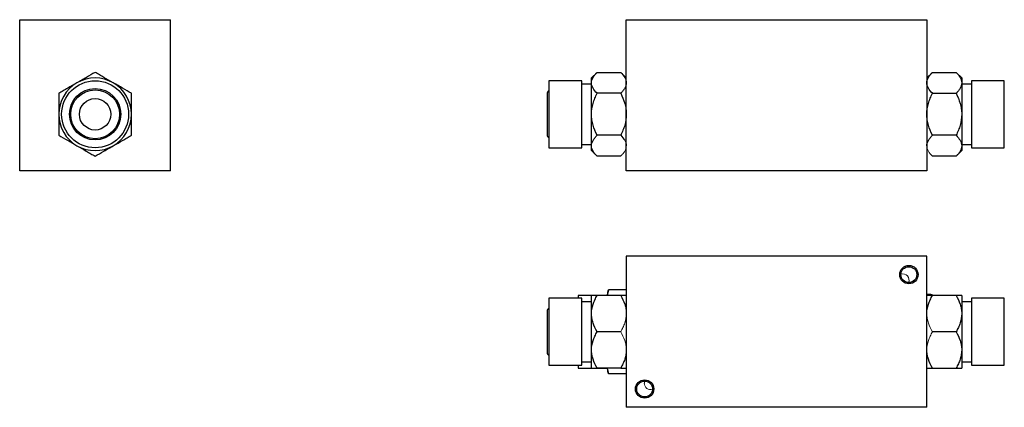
# Model space of a CAD drawing. Header units: inches. Extents: x 3.1 to 13.3, y 0.5 to 10.3.
# Tile 1 of 4: x 3.1 to 9.5, y 0.5 to 3. Entities that reach past the tile are written whole.
import ezdxf

# ---------------------------------------------------------------- set-up
doc = ezdxf.new("R2010")
doc.units = ezdxf.units.IN
doc.header["$MEASUREMENT"] = 0

msp = doc.modelspace()

# ---------------------------------------------------------------- linework, layer by layer
at = {"color": 7, "linetype": 'Continuous', "lineweight": 25}
for p, q in [((3.1346, 3.0022), (4.109, 3.0022)), ((3.1346, 2.0278), (3.1346, 3.0022)), ((4.109, 2.0278), (4.109, 3.0022)), ((7.0522, 2.0278), (7.0522, 3.0022)), ((7.0522, 3.0022), (8.9932, 3.0022)), ((8.9932, 3.0022), (8.9932, 2.0278)), ((6.7647, 2.6082), (6.5522, 2.6082)), ((6.5522, 2.6082), (6.5522, 2.1758)), ((6.7647, 2.1758), (6.7647, 2.6082)), ((6.8635, 2.6626), (6.8272, 2.6264)), ((6.8272, 2.595), (6.8272, 2.6264)), ((6.8635, 2.6626), (7.016, 2.6626)), ((7.0522, 2.6264), (7.016, 2.6626)), ((9.0294, 2.6626), (8.9932, 2.6264)), ((9.0294, 2.6626), (9.1819, 2.6626)), ((9.2182, 2.6264), (9.1819, 2.6626)), ((9.2182, 2.6264), (9.2182, 2.595)), ((9.4932, 2.6082), (9.2807, 2.6082)), ((9.2807, 2.6082), (9.2807, 2.2839)), ((9.4932, 2.2839), (9.4932, 2.6082)), ((6.8272, 2.5863), (6.7647, 2.5863)), ((6.8272, 2.392), (6.8272, 2.595)), ((9.2182, 2.595), (9.2182, 2.392)), ((9.2807, 2.5863), (9.2182, 2.5863)), ((6.5412, 2.5238), (6.5412, 2.2603)), ((7.016, 2.5273), (6.8635, 2.5273)), ((9.0294, 2.5273), (9.1819, 2.5273)), ((6.8272, 2.189), (6.8272, 2.392)), ((9.2182, 2.392), (9.2182, 2.189)), ((7.016, 2.2567), (6.8635, 2.2567)), ((9.1819, 2.2567), (9.0294, 2.2567)), ((9.2807, 2.2839), (9.2807, 2.1758)), ((9.4932, 2.1758), (9.4932, 2.2839)), ((6.5522, 2.1758), (6.7647, 2.1758)), ((6.7647, 2.1978), (6.8272, 2.1978)), ((6.8272, 2.1576), (6.8272, 2.189)), ((9.2182, 2.1978), (9.2807, 2.1978)), ((9.2182, 2.189), (9.2182, 2.1576)), ((9.2807, 2.1758), (9.4932, 2.1758)), ((6.8272, 2.1576), (6.8635, 2.1214)), ((7.016, 2.1214), (6.8635, 2.1214)), ((9.1819, 2.1214), (9.0294, 2.1214)), ((9.1819, 2.1214), (9.2182, 2.1576)), ((4.109, 2.0278), (3.1346, 2.0278)), ((8.9932, 2.0278), (7.0522, 2.0278)), ((7.0522, 1.4757), (7.0522, 0.5013)), ((8.9932, 1.4757), (7.0522, 1.4757)), ((8.9932, 0.5013), (8.9932, 1.4757)), ((6.8256, 1.2235), (6.7402, 1.2235)), ((6.7402, 1.2235), (6.7402, 1.2047)), ((6.8272, 1.1057), (6.8272, 1.2229)), ((6.9277, 1.2235), (6.8418, 1.2235)), ((7.016, 1.2229), (6.8635, 1.2229)), ((6.9374, 1.2599), (6.9277, 1.2237)), ((7.0522, 1.2599), (6.9374, 1.2599)), ((9.0195, 1.2294), (8.9932, 1.2294)), ((9.1819, 1.2229), (9.0294, 1.2229)), ((9.2182, 1.2229), (9.2182, 1.1057)), ((6.7647, 1.2047), (6.5522, 1.2047)), ((6.5522, 1.2047), (6.5522, 0.7723)), ((6.7647, 0.7723), (6.7647, 1.2047)), ((6.8272, 1.1827), (6.7647, 1.1827)), ((9.2807, 1.1827), (9.2182, 1.1827)), ((9.4932, 1.2047), (9.2807, 1.2047)), ((9.2807, 1.2047), (9.2807, 1.1757)), ((9.2807, 1.1757), (9.2807, 0.7723)), ((9.4932, 1.1757), (9.4932, 1.2047)), ((9.4932, 0.7723), (9.4932, 1.1757)), ((6.5412, 1.1202), (6.5412, 0.8567)), ((6.8272, 0.8713), (6.8272, 1.1057)), ((9.2182, 1.1057), (9.2182, 0.8713)), ((7.016, 0.9885), (6.8635, 0.9885)), ((9.1819, 0.9885), (9.0294, 0.9885)), ((6.8272, 0.7541), (6.8272, 0.8713)), ((9.2182, 0.8713), (9.2182, 0.7541)), ((6.5522, 0.7723), (6.7647, 0.7723)), ((6.7402, 0.7723), (6.7402, 0.7535)), ((6.7647, 0.7942), (6.8272, 0.7942)), ((9.2182, 0.7942), (9.2807, 0.7942)), ((9.2807, 0.7723), (9.4932, 0.7723)), ((6.7402, 0.7535), (6.8256, 0.7535)), ((7.016, 0.7541), (6.8635, 0.7541)), ((6.8651, 0.7535), (6.9277, 0.7535)), ((6.9277, 0.7533), (6.9374, 0.7171)), ((7.0522, 0.7171), (6.9374, 0.7171)), ((9.0294, 0.7541), (9.1819, 0.7541)), ((8.9932, 0.5013), (7.0522, 0.5013))]:
    msp.add_line(p, q, dxfattribs=at)
at = {"color": 144, "linetype": 'Continuous', "lineweight": 18}
for p, q in [((6.9277, 1.2229), (6.9277, 1.2237)), ((6.9277, 0.7533), (6.9277, 0.7541))]:
    msp.add_line(p, q, dxfattribs=at)
at = {"color": 8, "linetype": 'Continuous', "lineweight": 25}
msp.add_line((9.0195, 1.2239), (9.0195, 1.2294), dxfattribs=at)
at = {"color": 144, "linetype": 'Continuous', "lineweight": 18, "flags": 128}
msp.add_lwpolyline([(7.1717, 0.6705), (7.1702, 0.6664), (7.1685, 0.6548)], dxfattribs=at)
at = {"color": 7, "linetype": 'Continuous', "lineweight": 25}
for centre, radius in [((3.6218, 2.392), 0.2162), ((3.6218, 2.392), 0.1657), ((3.6218, 2.392), 0.1575), ((3.6218, 2.392), 0.1015), ((8.877, 1.3576), 0.0591), ((8.877, 1.3576), 0.0511), ((7.1703, 0.6194), 0.0591), ((7.1703, 0.6194), 0.0511)]:
    msp.add_circle(centre, radius, dxfattribs=at)
for centre, radius, start, end in [((3.6218, 2.392), 0.2344, 60, 120), ((3.6218, 2.392), 0.2344, 120, 180), ((3.6218, 2.392), 0.2344, 0, 60), ((6.567, 2.5238), 0.0257, 124.9468, 180), ((3.6218, 2.392), 0.2344, 180, 240), ((3.6218, 2.392), 0.2344, 300, 0), ((6.567, 2.2603), 0.0257, 180, 235.0532), ((3.6218, 2.392), 0.2344, 240, 300), ((9.0195, 1.2144), 0.015, 34.51811, 90), ((6.567, 1.1202), 0.0257, 124.9468, 180), ((6.567, 0.8567), 0.0257, 180, 235.0532)]:
    msp.add_arc(centre, radius, start, end, dxfattribs=at)
at = {"color": 144, "linetype": 'Continuous', "lineweight": 18}
for centre, start, end in [((8.8387, 1.3222), 336.63977, 108.77901), ((7.2077, 0.6548), 180, 290.31924)]:
    msp.add_arc(centre, 0.0393, start, end, dxfattribs=at)
at = {"color": 7, "linetype": 'Continuous', "lineweight": 25}
for points, knots in [([(3.6218, 2.6626), (3.6034, 2.652), (3.5846, 2.6412), (3.5555, 2.6243), (3.5456, 2.6186), (3.5253, 2.607), (3.515, 2.601), (3.5046, 2.595)], [0, 0, 0, 0, 0.5, 0.5, 0.75, 0.75, 1, 1, 1, 1]), ([(3.739, 2.595), (3.7184, 2.6069), (3.6984, 2.6184), (3.669, 2.6354), (3.6592, 2.641), (3.6403, 2.652), (3.631, 2.6573), (3.6218, 2.6626)], [0, 0, 0, 0, 0.5, 0.5, 0.75, 0.75, 1, 1, 1, 1]), ([(6.8272, 2.595), (6.8272, 2.6069), (6.8309, 2.6184), (6.8406, 2.6354), (6.8445, 2.641), (6.8533, 2.652), (6.8582, 2.6573), (6.8635, 2.6626)], [0, 0, 0, 0, 0.5, 0.5, 0.75, 0.75, 1, 1, 1, 1]), ([(7.016, 2.6626), (7.0266, 2.652), (7.0356, 2.6412), (7.0452, 2.6243), (7.0478, 2.6186), (7.0513, 2.607), (7.0522, 2.601), (7.0522, 2.595)], [0, 0, 0, 0, 0.5, 0.5, 0.75, 0.75, 1, 1, 1, 1]), ([(8.9932, 2.595), (8.9932, 2.6069), (8.9968, 2.6184), (9.0065, 2.6354), (9.0104, 2.641), (9.0192, 2.652), (9.0241, 2.6573), (9.0294, 2.6626)], [0, 0, 0, 0, 0.5, 0.5, 0.75, 0.75, 1, 1, 1, 1]), ([(9.1819, 2.6626), (9.1925, 2.652), (9.2015, 2.6412), (9.2112, 2.6243), (9.2137, 2.6186), (9.2172, 2.607), (9.2182, 2.601), (9.2182, 2.595)], [0, 0, 0, 0, 0.5, 0.5, 0.75, 0.75, 1, 1, 1, 1]), ([(3.5046, 2.595), (3.484, 2.5831), (3.464, 2.5715), (3.4346, 2.5546), (3.4249, 2.549), (3.4059, 2.538), (3.3966, 2.5326), (3.3874, 2.5273)], [0, 0, 0, 0, 0.5, 0.5, 0.75, 0.75, 1, 1, 1, 1]), ([(3.8562, 2.5273), (3.8378, 2.5379), (3.819, 2.5488), (3.7898, 2.5656), (3.7799, 2.5713), (3.7597, 2.583), (3.7493, 2.589), (3.739, 2.595)], [0, 0, 0, 0, 0.5, 0.5, 0.75, 0.75, 1, 1, 1, 1]), ([(6.8635, 2.5273), (6.8529, 2.5379), (6.8439, 2.5488), (6.8342, 2.5656), (6.8317, 2.5713), (6.8282, 2.583), (6.8272, 2.589), (6.8272, 2.595)], [0, 0, 0, 0, 0.5, 0.5, 0.75, 0.75, 1, 1, 1, 1]), ([(7.0522, 2.595), (7.0522, 2.5831), (7.0486, 2.5715), (7.0389, 2.5546), (7.035, 2.549), (7.0262, 2.538), (7.0213, 2.5326), (7.016, 2.5273)], [0, 0, 0, 0, 0.5, 0.5, 0.75, 0.75, 1, 1, 1, 1]), ([(9.0294, 2.5273), (9.0188, 2.5379), (9.0098, 2.5488), (9.0002, 2.5656), (8.9976, 2.5713), (8.9941, 2.583), (8.9932, 2.589), (8.9932, 2.595)], [0, 0, 0, 0, 0.5, 0.5, 0.75, 0.75, 1, 1, 1, 1]), ([(9.2182, 2.595), (9.2182, 2.5831), (9.2145, 2.5715), (9.2049, 2.5546), (9.2009, 2.549), (9.1921, 2.538), (9.1872, 2.5326), (9.1819, 2.5273)], [0, 0, 0, 0, 0.5, 0.5, 0.75, 0.75, 1, 1, 1, 1]), ([(3.3874, 2.5273), (3.3874, 2.5061), (3.3874, 2.4844), (3.3874, 2.4507), (3.3874, 2.4393), (3.3874, 2.416), (3.3874, 2.404), (3.3874, 2.392)], [0, 0, 0, 0, 0.5, 0.5, 0.75, 0.75, 1, 1, 1, 1]), ([(3.8562, 2.392), (3.8562, 2.4158), (3.8562, 2.4389), (3.8562, 2.4729), (3.8562, 2.4841), (3.8562, 2.506), (3.8562, 2.5167), (3.8562, 2.5273)], [0, 0, 0, 0, 0.5, 0.5, 0.75, 0.75, 1, 1, 1, 1]), ([(6.8272, 2.392), (6.8272, 2.4158), (6.8309, 2.4389), (6.8406, 2.4729), (6.8445, 2.4841), (6.8533, 2.506), (6.8582, 2.5167), (6.8635, 2.5273)], [0, 0, 0, 0, 0.5, 0.5, 0.75, 0.75, 1, 1, 1, 1]), ([(7.016, 2.5273), (7.0266, 2.5061), (7.0356, 2.4844), (7.0452, 2.4507), (7.0478, 2.4393), (7.0513, 2.416), (7.0522, 2.404), (7.0522, 2.392)], [0, 0, 0, 0, 0.5, 0.5, 0.75, 0.75, 1, 1, 1, 1]), ([(8.9932, 2.392), (8.9932, 2.4158), (8.9968, 2.4389), (9.0065, 2.4729), (9.0104, 2.4841), (9.0192, 2.506), (9.0241, 2.5167), (9.0294, 2.5273)], [0, 0, 0, 0, 0.5, 0.5, 0.75, 0.75, 1, 1, 1, 1]), ([(9.1819, 2.5273), (9.1925, 2.5061), (9.2015, 2.4844), (9.2112, 2.4507), (9.2137, 2.4393), (9.2172, 2.416), (9.2182, 2.404), (9.2182, 2.392)], [0, 0, 0, 0, 0.5, 0.5, 0.75, 0.75, 1, 1, 1, 1]), ([(3.3874, 2.392), (3.3874, 2.3682), (3.3874, 2.3451), (3.3874, 2.3112), (3.3874, 2.2999), (3.3874, 2.278), (3.3874, 2.2673), (3.3874, 2.2567)], [0, 0, 0, 0, 0.5, 0.5, 0.75, 0.75, 1, 1, 1, 1]), ([(3.8562, 2.2567), (3.8562, 2.2779), (3.8562, 2.2996), (3.8562, 2.3333), (3.8562, 2.3447), (3.8562, 2.3681), (3.8562, 2.38), (3.8562, 2.392)], [0, 0, 0, 0, 0.5, 0.5, 0.75, 0.75, 1, 1, 1, 1]), ([(6.8635, 2.2567), (6.8529, 2.2779), (6.8439, 2.2996), (6.8342, 2.3333), (6.8317, 2.3447), (6.8282, 2.3681), (6.8272, 2.38), (6.8272, 2.392)], [0, 0, 0, 0, 0.5, 0.5, 0.75, 0.75, 1, 1, 1, 1]), ([(7.0522, 2.392), (7.0522, 2.3682), (7.0486, 2.3451), (7.0389, 2.3112), (7.035, 2.2999), (7.0262, 2.278), (7.0213, 2.2673), (7.016, 2.2567)], [0, 0, 0, 0, 0.5, 0.5, 0.75, 0.75, 1, 1, 1, 1]), ([(9.0294, 2.2567), (9.0188, 2.2779), (9.0098, 2.2996), (9.0002, 2.3333), (8.9976, 2.3447), (8.9941, 2.3681), (8.9932, 2.38), (8.9932, 2.392)], [0, 0, 0, 0, 0.5, 0.5, 0.75, 0.75, 1, 1, 1, 1]), ([(9.2182, 2.392), (9.2182, 2.3682), (9.2145, 2.3451), (9.2049, 2.3112), (9.2009, 2.2999), (9.1921, 2.278), (9.1872, 2.2673), (9.1819, 2.2567)], [0, 0, 0, 0, 0.5, 0.5, 0.75, 0.75, 1, 1, 1, 1]), ([(3.3874, 2.2567), (3.4058, 2.2461), (3.4246, 2.2352), (3.4537, 2.2184), (3.4636, 2.2127), (3.4839, 2.201), (3.4942, 2.195), (3.5046, 2.189)], [0, 0, 0, 0, 0.5, 0.5, 0.75, 0.75, 1, 1, 1, 1]), ([(3.739, 2.189), (3.7596, 2.2009), (3.7796, 2.2125), (3.809, 2.2295), (3.8187, 2.2351), (3.8377, 2.246), (3.847, 2.2514), (3.8562, 2.2567)], [0, 0, 0, 0, 0.5, 0.5, 0.75, 0.75, 1, 1, 1, 1]), ([(6.8272, 2.189), (6.8272, 2.2009), (6.8309, 2.2125), (6.8406, 2.2295), (6.8445, 2.2351), (6.8533, 2.246), (6.8582, 2.2514), (6.8635, 2.2567)], [0, 0, 0, 0, 0.5, 0.5, 0.75, 0.75, 1, 1, 1, 1]), ([(7.016, 2.2567), (7.0266, 2.2461), (7.0356, 2.2352), (7.0452, 2.2184), (7.0478, 2.2127), (7.0513, 2.201), (7.0522, 2.195), (7.0522, 2.189)], [0, 0, 0, 0, 0.5, 0.5, 0.75, 0.75, 1, 1, 1, 1]), ([(8.9932, 2.189), (8.9932, 2.2009), (8.9968, 2.2125), (9.0065, 2.2295), (9.0104, 2.2351), (9.0192, 2.246), (9.0241, 2.2514), (9.0294, 2.2567)], [0, 0, 0, 0, 0.5, 0.5, 0.75, 0.75, 1, 1, 1, 1]), ([(9.1819, 2.2567), (9.1925, 2.2461), (9.2015, 2.2352), (9.2112, 2.2184), (9.2137, 2.2127), (9.2172, 2.201), (9.2182, 2.195), (9.2182, 2.189)], [0, 0, 0, 0, 0.5, 0.5, 0.75, 0.75, 1, 1, 1, 1]), ([(3.5046, 2.189), (3.5252, 2.1772), (3.5452, 2.1656), (3.5746, 2.1486), (3.5843, 2.143), (3.6033, 2.132), (3.6126, 2.1267), (3.6218, 2.1214)], [0, 0, 0, 0, 0.5, 0.5, 0.75, 0.75, 1, 1, 1, 1]), ([(3.6218, 2.1214), (3.6402, 2.132), (3.6589, 2.1428), (3.6881, 2.1597), (3.698, 2.1654), (3.7182, 2.1771), (3.7286, 2.183), (3.739, 2.189)], [0, 0, 0, 0, 0.5, 0.5, 0.75, 0.75, 1, 1, 1, 1]), ([(6.8635, 2.1214), (6.8529, 2.132), (6.8439, 2.1428), (6.8342, 2.1597), (6.8317, 2.1654), (6.8282, 2.1771), (6.8272, 2.183), (6.8272, 2.189)], [0, 0, 0, 0, 0.5, 0.5, 0.75, 0.75, 1, 1, 1, 1]), ([(9.2182, 2.189), (9.2182, 2.1772), (9.2145, 2.1656), (9.2049, 2.1486), (9.2009, 2.143), (9.1921, 2.132), (9.1872, 2.1267), (9.1819, 2.1214)], [0, 0, 0, 0, 0.5, 0.5, 0.75, 0.75, 1, 1, 1, 1]), ([(6.8272, 1.1057), (6.8272, 1.1263), (6.8309, 1.1463), (6.8406, 1.1757), (6.8445, 1.1854), (6.8533, 1.2044), (6.8582, 1.2137), (6.8635, 1.2229)], [0, 0, 0, 0, 0.5, 0.5, 0.75, 0.75, 1, 1, 1, 1]), ([(6.8635, 1.2229), (6.8529, 1.2229), (6.8439, 1.2229), (6.8342, 1.2229), (6.8317, 1.2229), (6.8282, 1.2229), (6.8272, 1.2229), (6.8272, 1.2229)], [0, 0, 0, 0, 0.5, 0.5, 0.75, 0.75, 1, 1, 1, 1]), ([(6.9301, 1.2229), (6.9303, 1.2247), (6.9313, 1.237), (6.9346, 1.2493), (6.9374, 1.2599)], [0, 0, 0, 0, 0.144553, 1, 1, 1, 1]), ([(7.016, 1.2229), (7.0266, 1.2045), (7.0356, 1.1857), (7.0452, 1.1565), (7.0478, 1.1466), (7.0513, 1.1264), (7.0522, 1.1161), (7.0522, 1.1057)], [0, 0, 0, 0, 0.5, 0.5, 0.75, 0.75, 1, 1, 1, 1]), ([(7.0522, 1.2229), (7.0522, 1.2229), (7.0486, 1.2229), (7.0389, 1.2229), (7.035, 1.2229), (7.0262, 1.2229), (7.0213, 1.2229), (7.016, 1.2229)], [0, 0, 0, 0, 0.5, 0.5, 0.75, 0.75, 1, 1, 1, 1]), ([(8.9932, 1.1057), (8.9932, 1.1263), (8.9968, 1.1463), (9.0065, 1.1757), (9.0104, 1.1854), (9.0192, 1.2044), (9.0241, 1.2137), (9.0294, 1.2229)], [0, 0, 0, 0, 0.5, 0.5, 0.75, 0.75, 1, 1, 1, 1]), ([(9.0294, 1.2229), (9.0188, 1.2229), (9.0098, 1.2229), (9.0002, 1.2229), (8.9976, 1.2229), (8.9941, 1.2229), (8.9932, 1.2229), (8.9932, 1.2229)], [0, 0, 0, 0, 0.5, 0.5, 0.75, 0.75, 1, 1, 1, 1]), ([(9.1819, 1.2229), (9.1925, 1.2045), (9.2015, 1.1857), (9.2112, 1.1565), (9.2137, 1.1466), (9.2172, 1.1264), (9.2182, 1.1161), (9.2182, 1.1057)], [0, 0, 0, 0, 0.5, 0.5, 0.75, 0.75, 1, 1, 1, 1]), ([(9.2182, 1.2229), (9.2182, 1.2229), (9.2145, 1.2229), (9.2049, 1.2229), (9.2009, 1.2229), (9.1921, 1.2229), (9.1872, 1.2229), (9.1819, 1.2229)], [0, 0, 0, 0, 0.5, 0.5, 0.75, 0.75, 1, 1, 1, 1]), ([(6.8635, 0.9885), (6.8529, 1.0069), (6.8439, 1.0256), (6.8342, 1.0548), (6.8317, 1.0647), (6.8282, 1.0849), (6.8272, 1.0953), (6.8272, 1.1057)], [0, 0, 0, 0, 0.5, 0.5, 0.75, 0.75, 1, 1, 1, 1]), ([(9.2182, 1.1057), (9.2182, 1.0851), (9.2145, 1.0651), (9.2049, 1.0357), (9.2009, 1.026), (9.1921, 1.007), (9.1872, 0.9977), (9.1819, 0.9885)], [0, 0, 0, 0, 0.5, 0.5, 0.75, 0.75, 1, 1, 1, 1]), ([(6.8272, 0.8713), (6.8272, 0.8919), (6.8309, 0.9119), (6.8406, 0.9413), (6.8445, 0.951), (6.8533, 0.97), (6.8582, 0.9793), (6.8635, 0.9885)], [0, 0, 0, 0, 0.5, 0.5, 0.75, 0.75, 1, 1, 1, 1]), ([(9.1819, 0.9885), (9.1925, 0.9701), (9.2015, 0.9514), (9.2112, 0.9222), (9.2137, 0.9123), (9.2172, 0.8921), (9.2182, 0.8817), (9.2182, 0.8713)], [0, 0, 0, 0, 0.5, 0.5, 0.75, 0.75, 1, 1, 1, 1]), ([(6.8635, 0.7541), (6.8529, 0.7725), (6.8439, 0.7913), (6.8342, 0.8205), (6.8317, 0.8304), (6.8282, 0.8506), (6.8272, 0.8609), (6.8272, 0.8713)], [0, 0, 0, 0, 0.5, 0.5, 0.75, 0.75, 1, 1, 1, 1]), ([(7.0522, 0.8713), (7.0522, 0.8507), (7.0486, 0.8307), (7.0389, 0.8013), (7.035, 0.7916), (7.0262, 0.7726), (7.0213, 0.7633), (7.016, 0.7541)], [0, 0, 0, 0, 0.5, 0.5, 0.75, 0.75, 1, 1, 1, 1]), ([(9.0294, 0.7541), (9.0188, 0.7725), (9.0098, 0.7913), (9.0002, 0.8205), (8.9976, 0.8304), (8.9941, 0.8506), (8.9932, 0.8609), (8.9932, 0.8713)], [0, 0, 0, 0, 0.5, 0.5, 0.75, 0.75, 1, 1, 1, 1]), ([(9.2182, 0.8713), (9.2182, 0.8507), (9.2145, 0.8307), (9.2049, 0.8013), (9.2009, 0.7916), (9.1921, 0.7726), (9.1872, 0.7633), (9.1819, 0.7541)], [0, 0, 0, 0, 0.5, 0.5, 0.75, 0.75, 1, 1, 1, 1]), ([(6.8272, 0.7541), (6.8272, 0.7541), (6.8309, 0.7541), (6.8406, 0.7541), (6.8445, 0.7541), (6.8533, 0.7541), (6.8582, 0.7541), (6.8635, 0.7541)], [0, 0, 0, 0, 0.5, 0.5, 0.75, 0.75, 1, 1, 1, 1]), ([(6.9374, 0.7171), (6.9346, 0.7276), (6.9313, 0.7399), (6.9303, 0.7523), (6.9301, 0.7541)], [0, 0, 0, 0, 0.852204, 1, 1, 1, 1]), ([(7.016, 0.7541), (7.0266, 0.7541), (7.0356, 0.7541), (7.0452, 0.7541), (7.0478, 0.7541), (7.0513, 0.7541), (7.0522, 0.7541), (7.0522, 0.7541)], [0, 0, 0, 0, 0.5, 0.5, 0.75, 0.75, 1, 1, 1, 1]), ([(8.9932, 0.7541), (8.9932, 0.7541), (8.9968, 0.7541), (9.0065, 0.7541), (9.0104, 0.7541), (9.0192, 0.7541), (9.0241, 0.7541), (9.0294, 0.7541)], [0, 0, 0, 0, 0.5, 0.5, 0.75, 0.75, 1, 1, 1, 1]), ([(9.1819, 0.7541), (9.1925, 0.7541), (9.2015, 0.7541), (9.2112, 0.7541), (9.2137, 0.7541), (9.2172, 0.7541), (9.2182, 0.7541), (9.2182, 0.7541)], [0, 0, 0, 0, 0.5, 0.5, 0.75, 0.75, 1, 1, 1, 1])]:
    msp.add_open_spline(points, degree=3, knots=knots, dxfattribs=at)
at = {"color": 144, "linetype": 'Continuous', "lineweight": 18}
for points in [[(7.0522, 2.189), (7.0522, 2.1772), (7.0486, 2.1656), (7.0389, 2.1486), (7.035, 2.143), (7.0262, 2.132), (7.0213, 2.1267), (7.016, 2.1214)], [(9.0294, 2.1214), (9.0188, 2.132), (9.0098, 2.1428), (9.0002, 2.1597), (8.9976, 2.1654), (8.9941, 2.1771), (8.9932, 2.183), (8.9932, 2.189)], [(7.0522, 1.1057), (7.0522, 1.0851), (7.0486, 1.0651), (7.0389, 1.0357), (7.035, 1.026), (7.0262, 1.007), (7.0213, 0.9977), (7.016, 0.9885)], [(9.0294, 0.9885), (9.0188, 1.0069), (9.0098, 1.0256), (9.0002, 1.0548), (8.9976, 1.0647), (8.9941, 1.0849), (8.9932, 1.0953), (8.9932, 1.1057)], [(7.016, 0.9885), (7.0266, 0.9701), (7.0356, 0.9514), (7.0452, 0.9222), (7.0478, 0.9123), (7.0513, 0.8921), (7.0522, 0.8817), (7.0522, 0.8713)], [(8.9932, 0.8713), (8.9932, 0.8919), (8.9968, 0.9119), (9.0065, 0.9413), (9.0104, 0.951), (9.0192, 0.97), (9.0241, 0.9793), (9.0294, 0.9885)]]:
    msp.add_open_spline(points, degree=3, knots=[0, 0, 0, 0, 0.5, 0.5, 0.75, 0.75, 1, 1, 1, 1], dxfattribs=at)

doc.saveas('drawing.dxf')
